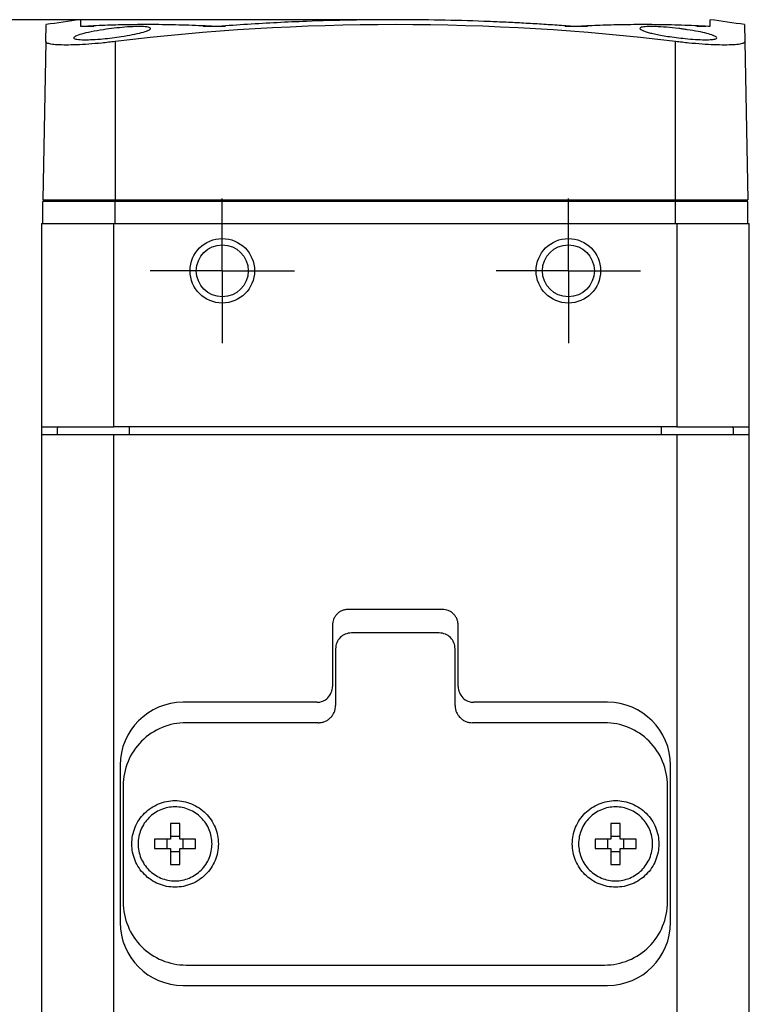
# Model space of a CAD drawing. Header units: millimetres. Extents: x 6 to 273, y 6 to 210.
# Tile 5 of 9: x 99 to 122, y 80 to 111. Entities that reach past the tile are written whole.
import ezdxf

# ---------------------------------------------------------------- set-up
doc = ezdxf.new("R2010")
doc.units = ezdxf.units.MM
doc.linetypes.add('CENTERX2', pattern=[20.32, 12.7, -2.54, 2.54, -2.54])
doc.layers.add('CENTER', color=40, linetype='CENTERX2')
doc.layers.add('DIMENSIONS', color=140, linetype='Continuous', lineweight=25)
doc.styles.add('SLDTEXTSTYLE0', font='TXT', dxfattribs={"width": 0.7})
doc.dimstyles.new('SLDDIMSTYLE0', dxfattribs={"dimtxt": 2.158008, "dimasz": 3.302, "dimexe": 0, "dimexo": 0.0625, "dimgap": 0.539502, "dimtad": 0, "dimtih": 1, "dimtoh": 1, "dimlfac": 2, "dimrnd": 1e-09, "dimzin": 12, "dimdsep": 46, "dimtxsty": 'SLDTEXTSTYLE0', "dimsah": 1, "dimcen": 0.09, "dimadec": 0, "dimazin": 3, "dimtfac": 1, "dimtofl": 0, "dimtmove": 0, "dimatfit": 3, "dimfxl": 0, "dimfrac": 2, "dimtolj": 1, "dimtzin": 12, "dimarcsym": 0})

# ---------------------------------------------------------------- blocks, each defined once
blk = doc.blocks.new('_D')
at = {"layer": 'DIMENSIONS'}
for p, q in [((109.343, 110.919), (86.664, 110.919)), ((89.839, 110.919), (89.839, 94.455)), ((86.633, 90.542), (85.908, 90.542)), ((85.908, 90.542), (85.908, 87.112)), ((93.045, 90.542), (93.77, 90.542)), ((93.77, 90.542), (93.77, 87.112)), ((85.908, 87.112), (86.633, 87.112)), ((93.77, 87.112), (93.045, 87.112)), ((89.839, 67.886), (89.839, 86.629)), ((107.393, 67.886), (86.664, 67.886))]:
    blk.add_line(p, q, dxfattribs=at)
for points in [[(89.839, 110.919), (89.331, 107.617), (90.347, 107.617)], [(89.839, 67.886), (90.347, 71.188), (89.331, 71.188)]]:
    blk.add_solid(points, dxfattribs=at)
at = {"layer": 'DIMENSIONS', "char_height": 2.1167, "attachment_point": 1, "style": 'SLDTEXTSTYLE0'}
for s, insert in [('86.1', (86.633, 93.753)), ('3.39', (86.633, 89.841))]:
    blk.add_mtext(s, dxfattribs=dict(at, insert=insert))
blk = doc.blocks.new('_D_1')
at = {"layer": 'DIMENSIONS'}
for p, q in [((109.343, 110.919), (75.034, 110.919)), ((78.209, 110.919), (78.209, 94.455)), ((75.003, 90.542), (74.278, 90.542)), ((74.278, 90.542), (74.278, 87.112)), ((81.415, 90.542), (82.14, 90.542)), ((82.14, 90.542), (82.14, 87.112)), ((74.278, 87.112), (75.003, 87.112)), ((82.14, 87.112), (81.415, 87.112)), ((78.209, 63.342), (78.209, 86.629)), ((101.243, 63.342), (75.034, 63.342))]:
    blk.add_line(p, q, dxfattribs=at)
for points in [[(78.209, 110.919), (77.701, 107.617), (78.717, 107.617)], [(78.209, 63.342), (78.717, 66.644), (77.701, 66.644)]]:
    blk.add_solid(points, dxfattribs=at)
at = {"layer": 'DIMENSIONS', "char_height": 2.1167, "attachment_point": 1, "style": 'SLDTEXTSTYLE0'}
for s, insert in [('95.2', (75.003, 93.753)), ('3.75', (75.003, 89.841))]:
    blk.add_mtext(s, dxfattribs=dict(at, insert=insert))
blk = doc.blocks.new('SW_CENTERMARKSYMBOL_0')
at = {"layer": 'CENTER', "color": 0}
for p, q in [((0, 1.27), (0, 2.295)), ((0, 0), (0, 1.27)), ((-1.27, 0), (-2.295, 0)), ((0, 0), (-1.27, 0)), ((0, 0), (0, -1.27)), ((0, 0), (1.27, 0)), ((1.27, 0), (2.295, 0)), ((0, -1.27), (0, -2.295))]:
    blk.add_line(p, q, dxfattribs=at)
blk = doc.blocks.new('SW_CENTERMARKSYMBOL_1')
at = {"layer": 'CENTER', "color": 0}
for p, q in [((0, 1.27), (0, 2.295)), ((0, 0), (0, 1.27)), ((-1.27, 0), (-2.295, 0)), ((0, 0), (-1.27, 0)), ((0, 0), (0, -1.27)), ((0, 0), (1.27, 0)), ((1.27, 0), (2.295, 0)), ((0, -1.27), (0, -2.295))]:
    blk.add_line(p, q, dxfattribs=at)

msp = doc.modelspace()

# ---------------------------------------------------------------- linework, layer by layer
for p, q in [((99.5021, 110.2248), (99.5115, 110.762)), ((100.7384, 110.7183), (101.032, 110.7183)), ((104.5027, 110.7183), (104.9674, 110.7183)), ((104.9674, 110.7183), (105.2167, 110.7183)), ((116.0101, 110.7183), (116.2739, 110.7183)), ((116.2739, 110.7183), (116.7241, 110.7183)), ((120.1948, 110.7183), (120.4884, 110.7183)), ((121.7153, 110.762), (121.7247, 110.2248)), ((99.5021, 110.2248), (99.4143, 105.1933)), ((101.7134, 110.2248), (101.7134, 105.1933)), ((119.5134, 105.1933), (119.5134, 110.2248)), ((121.7247, 110.2248), (121.8125, 105.1933)), ((99.4134, 104.4433), (99.4134, 105.1433)), ((101.7134, 105.1433), (99.4134, 105.1433)), ((99.4143, 105.1933), (101.7134, 105.1933)), ((99.8684, 105.1933), (99.8684, 105.1433)), ((101.7134, 105.1933), (119.5134, 105.1933)), ((101.7134, 104.4433), (101.7134, 105.1433)), ((119.5134, 105.1433), (101.7134, 105.1433)), ((102.3684, 105.1433), (102.3684, 105.1933)), ((118.8584, 105.1933), (118.8584, 105.1433)), ((119.5134, 105.1933), (121.8125, 105.1933)), ((119.5134, 104.4433), (119.5134, 105.1433)), ((121.8134, 105.1433), (119.5134, 105.1433)), ((121.3584, 105.1433), (121.3584, 105.1933)), ((121.8134, 104.4433), (121.8134, 105.1433)), ((99.3634, 104.4433), (99.3634, 97.9933)), ((99.3634, 104.4433), (101.6634, 104.4433)), ((101.6634, 97.9933), (101.6634, 104.4433)), ((101.6634, 104.4433), (119.5634, 104.4433)), ((119.5634, 104.4433), (119.5634, 97.9933)), ((119.5634, 104.4433), (121.8634, 104.4433)), ((121.8634, 97.9933), (121.8634, 104.4433)), ((99.3634, 97.9933), (101.6634, 97.9933)), ((99.3634, 97.9933), (99.3634, 97.7433)), ((99.8634, 97.9297), (99.8634, 97.7433)), ((119.5634, 97.9933), (101.6634, 97.9933)), ((102.1634, 97.7433), (102.1634, 97.9933)), ((119.0634, 97.9933), (119.0634, 97.7433)), ((119.5634, 97.9933), (121.8634, 97.9933)), ((121.3634, 97.7433), (121.3634, 97.9297)), ((121.8634, 97.7433), (121.8634, 97.9933)), ((99.3634, 97.7433), (99.3634, 76.4432)), ((99.3634, 97.7433), (101.6634, 97.7433)), ((101.6634, 78.7433), (101.6634, 97.7433)), ((101.6634, 97.7433), (119.5634, 97.7433)), ((119.5634, 97.7433), (119.5634, 78.7433)), ((119.5634, 97.7433), (121.8634, 97.7433)), ((121.8634, 76.4432), (121.8634, 97.7433)), ((112.1099, 92.1898), (109.1169, 92.1898)), ((108.6169, 91.6898), (108.6169, 89.7388)), ((112.6099, 89.7388), (112.6099, 91.6898)), ((112.0114, 91.4413), (109.2154, 91.4413)), ((108.7154, 90.9413), (108.7154, 89.1413)), ((112.5114, 89.1413), (112.5114, 90.9413)), ((108.1169, 89.2388), (103.8669, 89.2388)), ((117.3599, 89.2388), (113.1099, 89.2388)), ((108.1654, 88.5913), (103.9634, 88.5913)), ((117.2634, 88.5913), (113.0614, 88.5913)), ((101.8669, 87.2388), (101.8669, 82.2478)), ((119.3599, 82.2478), (119.3599, 87.2388)), ((101.9654, 86.5933), (101.9654, 82.8933)), ((119.2614, 82.8933), (119.2614, 86.5933)), ((103.7634, 85.3933), (103.4634, 85.3933)), ((103.4634, 85.3933), (103.4634, 84.8933)), ((103.7634, 84.8933), (103.7634, 85.3933)), ((117.7634, 85.3933), (117.4634, 85.3933)), ((117.4634, 85.3933), (117.4634, 84.8933)), ((117.7634, 84.8933), (117.7634, 85.3933)), ((103.4634, 84.8933), (102.9634, 84.8933)), ((102.9634, 84.8933), (102.9634, 84.5933)), ((103.3634, 84.5933), (103.3634, 84.8933)), ((103.4634, 84.9933), (103.7634, 84.9933)), ((104.2634, 84.8933), (103.7634, 84.8933)), ((103.8634, 84.8933), (103.8634, 84.5933)), ((104.2634, 84.5933), (104.2634, 84.8933)), ((117.4634, 84.8933), (116.9634, 84.8933)), ((116.9634, 84.8933), (116.9634, 84.5933)), ((117.3634, 84.5933), (117.3634, 84.8933)), ((117.4634, 84.9933), (117.7634, 84.9933)), ((118.2634, 84.8933), (117.7634, 84.8933)), ((117.8634, 84.8933), (117.8634, 84.5933)), ((118.2634, 84.5933), (118.2634, 84.8933)), ((102.9634, 84.5933), (103.4634, 84.5933)), ((103.4634, 84.5933), (103.4634, 84.0933)), ((103.7634, 84.4933), (103.4634, 84.4933)), ((103.7634, 84.0933), (103.7634, 84.5933)), ((103.7634, 84.5933), (104.2634, 84.5933)), ((116.9634, 84.5933), (117.4634, 84.5933)), ((117.4634, 84.5933), (117.4634, 84.0933)), ((117.7634, 84.4933), (117.4634, 84.4933)), ((117.7634, 84.0933), (117.7634, 84.5933)), ((117.7634, 84.5933), (118.2634, 84.5933)), ((103.4634, 84.0933), (103.7634, 84.0933)), ((117.4634, 84.0933), (117.7634, 84.0933)), ((103.9634, 80.8953), (117.2634, 80.8953)), ((103.8669, 80.2478), (117.3599, 80.2478))]:
    msp.add_line(p, q)
for centre, radius in [((105.1134, 102.9433), 1.025), ((116.1134, 102.9433), 1.025), ((105.1134, 102.9433), 0.825), ((116.1134, 102.9433), 0.825)]:
    msp.add_circle(centre, radius)
for centre, radius, start, end in [((110.6134, 36.5883), 75, 97.662694, 98.512528), ((110.6134, 36.7822), 73.9799, 83.090411, 96.909589), ((110.6134, 36.5883), 75, 81.487472, 82.337335), ((103.8669, 87.2388), 2, 90, 180), ((117.3599, 87.2388), 2, 0, 90), ((103.8669, 82.2478), 2, 180, 270), ((117.3599, 82.2478), 2, 270, 0)]:
    msp.add_arc(centre, radius, start, end)
for points, knots in [([(100.7285, 110.2816), (100.6313, 110.2824), (100.4683, 110.2919), (100.3781, 110.3327), (100.4251, 110.3906), (100.6238, 110.4611), (100.9334, 110.5349), (101.3055, 110.5992), (101.6773, 110.6491), (102.0283, 110.6834), (102.3574, 110.7028), (102.6342, 110.7016), (102.8208, 110.6788), (102.8559, 110.6323), (102.7682, 110.5739), (102.5625, 110.509), (102.2712, 110.4423), (101.9386, 110.3855), (101.6147, 110.3408), (101.303, 110.3078), (100.9915, 110.285), (100.8089, 110.2809), (100.7285, 110.2816)], [0, 0, 0, 0, 0.0551085, 0.1113392, 0.1661802, 0.2215813, 0.2770883, 0.3329256, 0.3777702, 0.4224189, 0.4712293, 0.5197781, 0.5756224, 0.6308928, 0.6812993, 0.7315167, 0.7818037, 0.8323295, 0.8708044, 0.909212, 0.9544283, 1, 1, 1, 1]), ([(100.6134, 110.7047), (100.6134, 110.7401), (100.6133, 110.8128), (100.6132, 110.8808), (100.6134, 110.9172), (100.6134, 110.915), (100.6134, 110.9142)], [0, 0, 0, 0, 0.268966, 0.551326, 0.8470916, 1, 1, 1, 1]), ([(100.6573, 110.7024), (100.6529, 110.7022), (100.6441, 110.7018), (100.6333, 110.7016), (100.6232, 110.7018), (100.615, 110.7026), (100.6139, 110.704), (100.6134, 110.7047)], [0, 0, 0, 0, 0.1655542, 0.3298373, 0.495738, 0.747521, 1, 1, 1, 1]), ([(104.8715, 110.7024), (104.7365, 110.7097), (104.4638, 110.7243), (104.0506, 110.7407), (103.6292, 110.7531), (103.1995, 110.7606), (102.6833, 110.7637), (102.0761, 110.7579), (101.3737, 110.7391), (100.8985, 110.7148), (100.6573, 110.7024)], [0, 0, 0, 0, 0.0961386, 0.1942042, 0.2942012, 0.3961328, 0.5000012, 0.6615973, 0.8282608, 1, 1, 1, 1]), ([(104.9775, 110.7047), (104.9709, 110.7042), (104.9577, 110.7033), (104.9383, 110.7023), (104.9166, 110.7017), (104.8932, 110.7015), (104.8787, 110.7021), (104.8715, 110.7024)], [0, 0, 0, 0, 0.16882841, 0.33604172, 0.50471473, 0.75225716, 1, 1, 1, 1]), ([(116.2493, 110.7047), (116.0608, 110.7186), (115.6844, 110.7464), (115.1202, 110.7825), (114.5569, 110.8147), (113.9941, 110.8424), (113.1492, 110.8777), (112.0224, 110.9097), (110.6134, 110.9231), (109.2044, 110.9097), (107.9524, 110.8742), (106.8572, 110.8255), (105.9177, 110.7727), (105.2914, 110.7274), (104.9775, 110.7047)], [0, 0, 0, 0, 0.0502527, 0.1003496, 0.1503379, 0.2002659, 0.2501825, 0.3751732, 0.5000005, 0.6248256, 0.7498186, 0.8330148, 0.9163343, 1, 1, 1, 1]), ([(116.3553, 110.7024), (116.3506, 110.7022), (116.3411, 110.7018), (116.3247, 110.7016), (116.3042, 110.7018), (116.2789, 110.7026), (116.2592, 110.704), (116.2493, 110.7047)], [0, 0, 0, 0, 0.1657528, 0.3300304, 0.4957399, 0.7477059, 1, 1, 1, 1]), ([(120.5695, 110.7024), (120.4239, 110.7102), (120.1354, 110.7256), (119.7063, 110.7422), (119.2849, 110.754), (118.8711, 110.7608), (118.3561, 110.7637), (117.7447, 110.7575), (117.0423, 110.7379), (116.5818, 110.7141), (116.3553, 110.7024)], [0, 0, 0, 0, 0.103652, 0.2054766, 0.305475, 0.4036491, 0.5000012, 0.6720365, 0.8386977, 1, 1, 1, 1]), ([(120.4414, 110.2816), (120.3552, 110.2822), (120.1611, 110.2891), (119.8453, 110.3154), (119.5421, 110.3499), (119.2786, 110.3878), (119.0445, 110.427), (118.8457, 110.4659), (118.6799, 110.5052), (118.5476, 110.5448), (118.4488, 110.584), (118.3877, 110.6211), (118.382, 110.6531), (118.4407, 110.6818), (118.5918, 110.7022), (118.874, 110.7021), (119.2262, 110.6818), (119.5345, 110.6498), (119.7551, 110.6212), (119.9668, 110.5908), (120.24, 110.5448), (120.5279, 110.4814), (120.71, 110.4246), (120.8117, 110.3768), (120.8393, 110.3401), (120.7998, 110.3085), (120.6795, 110.2852), (120.5277, 110.2809), (120.4414, 110.2816)], [0, 0, 0, 0, 0.0457451, 0.0913452, 0.1275316, 0.1638404, 0.1957248, 0.2257138, 0.2551099, 0.2852704, 0.3174403, 0.3508855, 0.3837556, 0.4175985, 0.4679997, 0.5190484, 0.5697594, 0.6206539, 0.6384463, 0.6564552, 0.7051652, 0.7518504, 0.8005347, 0.8368383, 0.8719007, 0.9075593, 0.9541581, 1, 1, 1, 1]), ([(120.6134, 110.7047), (120.6131, 110.7042), (120.6127, 110.7033), (120.6086, 110.7023), (120.6011, 110.7017), (120.589, 110.7015), (120.576, 110.7021), (120.5695, 110.7024)], [0, 0, 0, 0, 0.16889332, 0.33612085, 0.50471219, 0.75237368, 1, 1, 1, 1]), ([(120.6134, 110.9142), (120.6134, 110.915), (120.6134, 110.9172), (120.6135, 110.8808), (120.6135, 110.8128), (120.6134, 110.7401), (120.6134, 110.7047)], [0, 0, 0, 0, 0.1529082, 0.4486713, 0.7310315, 1, 1, 1, 1]), ([(101.7134, 110.2248), (101.568, 110.2071), (101.4248, 110.1915), (101.1425, 110.164), (101.002, 110.1521), (100.7339, 110.1331), (100.6066, 110.1258), (100.3655, 110.1161), (100.2513, 110.1136), (100.0467, 110.1136), (99.9549, 110.116), (99.7928, 110.1257), (99.7243, 110.133), (99.6142, 110.1519), (99.5719, 110.1637), (99.5157, 110.1914), (99.5018, 110.2071), (99.5021, 110.2248)], [0, 0, 0, 0, 0.125, 0.125, 0.25, 0.25, 0.375, 0.375, 0.5, 0.5, 0.625, 0.625, 0.75, 0.75, 0.875, 0.875, 1, 1, 1, 1]), ([(121.7247, 110.2248), (121.725, 110.2071), (121.7111, 110.1915), (121.6557, 110.164), (121.6135, 110.1521), (121.503, 110.1331), (121.4353, 110.1258), (121.2747, 110.1161), (121.1812, 110.1136), (120.9768, 110.1136), (120.8651, 110.116), (120.6225, 110.1257), (120.4939, 110.133), (120.2274, 110.1519), (120.0877, 110.1637), (119.8027, 110.1914), (119.6588, 110.2071), (119.5134, 110.2248)], [0, 0, 0, 0, 0.125, 0.125, 0.25, 0.25, 0.375, 0.375, 0.5, 0.5, 0.625, 0.625, 0.75, 0.75, 0.875, 0.875, 1, 1, 1, 1]), ([(109.1169, 92.1898), (109.1011, 92.1894), (109.0697, 92.1885), (109.0231, 92.1817), (108.9773, 92.1707), (108.9154, 92.1495), (108.8404, 92.1108), (108.761, 92.0458), (108.6958, 91.9664), (108.6503, 91.8775), (108.6219, 91.7841), (108.6186, 91.7212), (108.6169, 91.6898)], [0, 0, 0, 0, 0.060259, 0.1200207, 0.1798243, 0.2402078, 0.3699983, 0.5001303, 0.629921, 0.7600531, 0.8799433, 1, 1, 1, 1]), ([(112.6099, 91.6898), (112.6095, 91.7055), (112.6086, 91.7369), (112.6018, 91.7836), (112.5908, 91.8294), (112.5696, 91.8913), (112.5309, 91.9663), (112.4659, 92.0456), (112.3865, 92.1108), (112.2976, 92.1564), (112.2042, 92.1848), (112.1413, 92.1881), (112.1099, 92.1898)], [0, 0, 0, 0, 0.060259, 0.1200207, 0.1798243, 0.2402078, 0.3699983, 0.5001303, 0.629921, 0.7600531, 0.8799433, 1, 1, 1, 1]), ([(109.2154, 91.4413), (109.0845, 91.4413), (108.9544, 91.3874), (108.7693, 91.2023), (108.7154, 91.0722), (108.7154, 90.9413)], [0, 0, 0, 0, 0.5, 0.5, 1, 1, 1, 1]), ([(112.5114, 90.9413), (112.5114, 91.0722), (112.4575, 91.2023), (112.2724, 91.3874), (112.1423, 91.4413), (112.0114, 91.4413)], [0, 0, 0, 0, 0.5, 0.5, 1, 1, 1, 1]), ([(108.1169, 89.2388), (108.2478, 89.2388), (108.3779, 89.2927), (108.563, 89.4778), (108.6169, 89.6079), (108.6169, 89.7388)], [0, 0, 0, 0, 0.5, 0.5, 1, 1, 1, 1]), ([(112.6099, 89.7388), (112.6099, 89.6079), (112.6638, 89.4778), (112.8489, 89.2927), (112.979, 89.2388), (113.1099, 89.2388)], [0, 0, 0, 0, 0.5, 0.5, 1, 1, 1, 1]), ([(108.1654, 88.5913), (108.1827, 88.5917), (108.2173, 88.5927), (108.2686, 88.6002), (108.319, 88.6123), (108.387, 88.6356), (108.4696, 88.6782), (108.5568, 88.7497), (108.6285, 88.8371), (108.6786, 88.9348), (108.7099, 89.0376), (108.7136, 89.1067), (108.7154, 89.1413)], [0, 0, 0, 0, 0.0602648, 0.1200284, 0.1798301, 0.2402081, 0.3700142, 0.5001307, 0.6299368, 0.7600534, 0.879951, 1, 1, 1, 1]), ([(112.5114, 89.1413), (112.5118, 89.1239), (112.5128, 89.0894), (112.5203, 89.0381), (112.5324, 88.9877), (112.5558, 88.9196), (112.5983, 88.8371), (112.6698, 88.7498), (112.7572, 88.6781), (112.8549, 88.628), (112.9577, 88.5968), (113.0268, 88.5931), (113.0614, 88.5913)], [0, 0, 0, 0, 0.0602648, 0.1200284, 0.1798301, 0.2402081, 0.3700142, 0.5001307, 0.6299368, 0.7600534, 0.879951, 1, 1, 1, 1]), ([(103.9634, 88.5913), (103.7019, 88.5913), (103.4404, 88.5393), (102.9572, 88.3391), (102.7355, 88.191), (102.3657, 87.8212), (102.2176, 87.5995), (102.0174, 87.1163), (101.9654, 86.8548), (101.9654, 86.5933)], [0, 0, 0, 0, 0.25, 0.25, 0.5, 0.5, 0.75, 0.75, 1, 1, 1, 1]), ([(119.2614, 86.5933), (119.2614, 86.8548), (119.2094, 87.1163), (119.0092, 87.5995), (118.8611, 87.8212), (118.4913, 88.191), (118.2696, 88.3391), (117.7864, 88.5393), (117.5249, 88.5913), (117.2634, 88.5913)], [0, 0, 0, 0, 0.25, 0.25, 0.5, 0.5, 0.75, 0.75, 1, 1, 1, 1]), ([(104.9884, 84.7433), (104.9884, 84.9233), (104.9526, 85.1032), (104.8148, 85.4358), (104.7129, 85.5883), (104.4584, 85.8428), (104.3059, 85.9447), (103.9733, 86.0825), (103.7934, 86.1183), (103.4334, 86.1183), (103.2535, 86.0825), (102.9209, 85.9447), (102.7684, 85.8428), (102.5138, 85.5883), (102.4119, 85.4358), (102.2742, 85.1032), (102.2384, 84.9233), (102.2384, 84.5633), (102.2742, 84.3834), (102.4119, 84.0508), (102.5138, 83.8983), (102.7684, 83.6437), (102.9209, 83.5418), (103.2535, 83.4041), (103.4334, 83.3683), (103.7934, 83.3683), (103.9733, 83.4041), (104.3059, 83.5418), (104.4584, 83.6437), (104.7129, 83.8983), (104.8148, 84.0508), (104.9526, 84.3834), (104.9884, 84.5633), (104.9884, 84.7433)], [0, 0, 0, 0, 0.0625, 0.0625, 0.125, 0.125, 0.1875, 0.1875, 0.25, 0.25, 0.3125, 0.3125, 0.375, 0.375, 0.4375, 0.4375, 0.5, 0.5, 0.5625, 0.5625, 0.625, 0.625, 0.6875, 0.6875, 0.75, 0.75, 0.8125, 0.8125, 0.875, 0.875, 0.9375, 0.9375, 1, 1, 1, 1]), ([(118.9884, 84.7433), (118.9884, 84.9233), (118.9526, 85.1032), (118.8148, 85.4358), (118.7129, 85.5883), (118.4584, 85.8428), (118.3059, 85.9447), (117.9733, 86.0825), (117.7934, 86.1183), (117.4334, 86.1183), (117.2535, 86.0825), (116.9209, 85.9447), (116.7684, 85.8428), (116.5138, 85.5883), (116.4119, 85.4358), (116.2742, 85.1032), (116.2384, 84.9233), (116.2384, 84.5633), (116.2742, 84.3834), (116.4119, 84.0508), (116.5138, 83.8983), (116.7684, 83.6437), (116.9209, 83.5418), (117.2535, 83.4041), (117.4334, 83.3683), (117.7934, 83.3683), (117.9733, 83.4041), (118.3059, 83.5418), (118.4584, 83.6437), (118.7129, 83.8983), (118.8148, 84.0508), (118.9526, 84.3834), (118.9884, 84.5633), (118.9884, 84.7433)], [0, 0, 0, 0, 0.0625, 0.0625, 0.125, 0.125, 0.1875, 0.1875, 0.25, 0.25, 0.3125, 0.3125, 0.375, 0.375, 0.4375, 0.4375, 0.5, 0.5, 0.5625, 0.5625, 0.625, 0.625, 0.6875, 0.6875, 0.75, 0.75, 0.8125, 0.8125, 0.875, 0.875, 0.9375, 0.9375, 1, 1, 1, 1]), ([(104.7884, 84.7433), (104.7884, 84.5895), (104.7578, 84.4357), (104.6401, 84.1515), (104.553, 84.0212), (104.3355, 83.8037), (104.2051, 83.7166), (103.9209, 83.5989), (103.7672, 83.5683), (103.4596, 83.5683), (103.3058, 83.5989), (103.0216, 83.7166), (102.8913, 83.8037), (102.6738, 84.0212), (102.5867, 84.1515), (102.469, 84.4357), (102.4384, 84.5895), (102.4384, 84.8971), (102.469, 85.0508), (102.5867, 85.335), (102.6738, 85.4654), (102.8913, 85.6829), (103.0216, 85.77), (103.3058, 85.8877), (103.4596, 85.9183), (103.7672, 85.9183), (103.9209, 85.8877), (104.2051, 85.77), (104.3355, 85.6829), (104.553, 85.4654), (104.6401, 85.335), (104.7578, 85.0508), (104.7884, 84.8971), (104.7884, 84.7433)], [0, 0, 0, 0, 0.0625, 0.0625, 0.125, 0.125, 0.1875, 0.1875, 0.25, 0.25, 0.3125, 0.3125, 0.375, 0.375, 0.4375, 0.4375, 0.5, 0.5, 0.5625, 0.5625, 0.625, 0.625, 0.6875, 0.6875, 0.75, 0.75, 0.8125, 0.8125, 0.875, 0.875, 0.9375, 0.9375, 1, 1, 1, 1]), ([(116.4384, 84.7433), (116.4384, 84.8971), (116.469, 85.0508), (116.5867, 85.335), (116.6738, 85.4654), (116.8913, 85.6829), (117.0216, 85.77), (117.3058, 85.8877), (117.4596, 85.9183), (117.7672, 85.9183), (117.9209, 85.8877), (118.2051, 85.77), (118.3355, 85.6829), (118.553, 85.4654), (118.6401, 85.335), (118.7578, 85.0508), (118.7884, 84.8971), (118.7884, 84.5895), (118.7578, 84.4357), (118.6401, 84.1515), (118.553, 84.0212), (118.3355, 83.8037), (118.2051, 83.7166), (117.9209, 83.5989), (117.7672, 83.5683), (117.4596, 83.5683), (117.3058, 83.5989), (117.0216, 83.7166), (116.8913, 83.8037), (116.6738, 84.0212), (116.5867, 84.1515), (116.469, 84.4357), (116.4384, 84.5895), (116.4384, 84.7433)], [0, 0, 0, 0, 0.0625, 0.0625, 0.125, 0.125, 0.1875, 0.1875, 0.25, 0.25, 0.3125, 0.3125, 0.375, 0.375, 0.4375, 0.4375, 0.5, 0.5, 0.5625, 0.5625, 0.625, 0.625, 0.6875, 0.6875, 0.75, 0.75, 0.8125, 0.8125, 0.875, 0.875, 0.9375, 0.9375, 1, 1, 1, 1]), ([(101.9654, 82.8933), (101.9654, 82.6317), (102.0174, 82.3703), (102.2176, 81.8871), (102.3657, 81.6654), (102.7355, 81.2956), (102.9572, 81.1475), (103.4404, 80.9473), (103.7019, 80.8953), (103.9634, 80.8953)], [0, 0, 0, 0, 0.25, 0.25, 0.5, 0.5, 0.75, 0.75, 1, 1, 1, 1]), ([(117.2634, 80.8953), (117.5249, 80.8953), (117.7864, 80.9473), (118.2696, 81.1475), (118.4913, 81.2956), (118.8611, 81.6654), (119.0092, 81.8871), (119.2094, 82.3703), (119.2614, 82.6317), (119.2614, 82.8933)], [0, 0, 0, 0, 0.25, 0.25, 0.5, 0.5, 0.75, 0.75, 1, 1, 1, 1])]:
    msp.add_open_spline(points, degree=3, knots=knots)
for points in [[(99.8973, 97.9933), (99.8741, 97.9933), (99.8634, 97.9724), (99.8634, 97.9297)], [(121.3634, 97.9297), (121.3634, 97.9724), (121.3527, 97.9933), (121.3294, 97.9933)]]:
    msp.add_open_spline(points, degree=3)
at = {"layer": 'DIMENSIONS'}
msp.add_line((110.6134, 110.9186), (106.3167, 110.9186), dxfattribs=at)

# ---------------------------------------------------------------- block references
at = {"layer": 'CENTER'}
for name, p in [('SW_CENTERMARKSYMBOL_0', (105.1134, 102.9433)), ('SW_CENTERMARKSYMBOL_1', (116.1134, 102.9433))]:
    msp.add_blockref(name, p, dxfattribs=at)

# ---------------------------------------------------------------- dimensions: what is measured, and where the dimension line sits
at = {"layer": 'DIMENSIONS'}
for base, p2, picture, middle in [((78.2089, 63.3418), (102.5134, 63.3418), '_D_1', (78.2089, 90.5418)), ((89.839, 67.8863), (108.6634, 67.8863), '_D', (89.839, 90.5418))]:
    dim = msp.add_linear_dim(base=base, p1=(110.6134, 110.9186), p2=p2, angle=90, dimstyle='SLDDIMSTYLE0', dxfattribs=at)
    dim.commit()
    dim.dimension.update_dxf_attribs({"geometry": picture, "text_midpoint": middle, "dimtype": 160})

doc.saveas('drawing.dxf')
